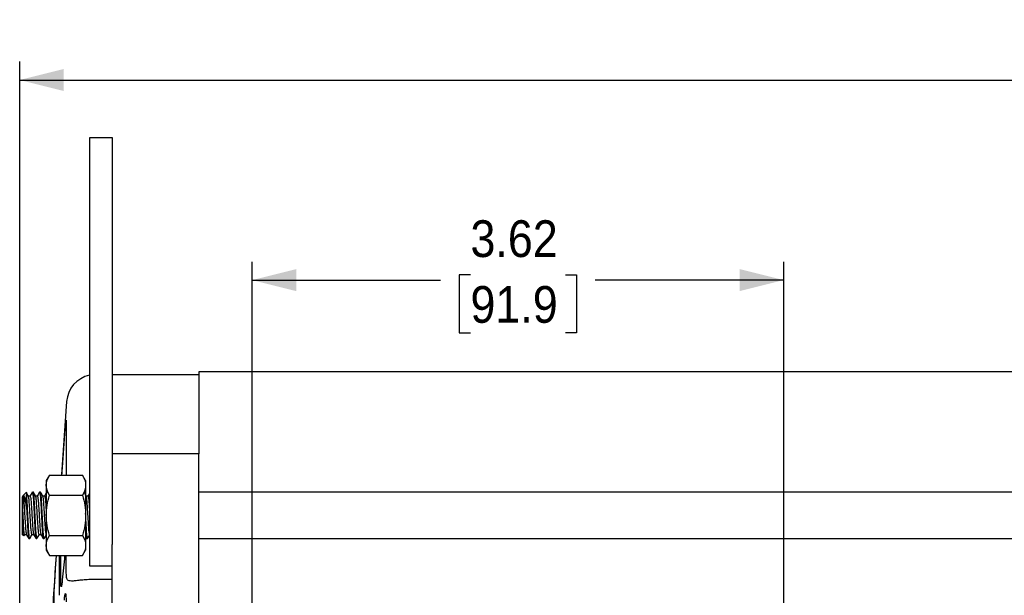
# Model space of a CAD drawing. Header units: inches. Extents: x 0.7 to 44, y 0 to 25.
# Tile 3 of 16: x 8 to 14.7, y 20.3 to 24.2. Entities that reach past the tile are written whole.
import ezdxf

# ---------------------------------------------------------------- set-up
doc = ezdxf.new("R2010")
doc.units = ezdxf.units.IN
doc.header["$MEASUREMENT"] = 0
doc.linetypes.add('SLD-Solid', pattern=[0])
doc.layers.add('DIMENSIONS', color=140, linetype='SLD-Solid', lineweight=25)
doc.styles.add('SLDTEXTSTYLE0', font='GOTHIC.TTF', dxfattribs={"width": 0.913})
doc.dimstyles.new('SLDDIMSTYLE0', dxfattribs={"dimtxt": 0.25, "dimasz": 0.3, "dimexe": 0, "dimexo": 0.0625, "dimgap": 0.0625, "dimtad": 0, "dimtih": 1, "dimtoh": 1, "dimrnd": 1e-09, "dimzin": 12, "dimdsep": 46, "dimtxsty": 'SLDTEXTSTYLE0', "dimsah": 1, "dimcen": 0.09, "dimadec": 0, "dimazin": 3, "dimtfac": 1, "dimtofl": 0, "dimtmove": 0, "dimatfit": 3, "dimfxl": 0, "dimfrac": 2, "dimtolj": 1, "dimtzin": 12, "dimarcsym": 0})

# ---------------------------------------------------------------- blocks, each defined once
blk = doc.blocks.new('_D_5')
at = {"layer": 'DIMENSIONS'}
for p, q in [((8.0377, 19.6321), (8.0377, 23.9616)), ((23.6224, 18.5505), (23.6224, 23.9616)), ((15.4144, 23.8734), (15.3382, 23.8734)), ((15.3382, 23.8734), (15.3382, 23.4765)), ((16.2457, 23.8734), (16.3218, 23.8734)), ((16.3218, 23.8734), (16.3218, 23.4765)), ((8.0377, 23.8366), (15.2113, 23.8366)), ((23.6224, 23.8366), (16.4487, 23.8366)), ((15.3382, 23.4765), (15.4144, 23.4765)), ((16.3218, 23.4765), (16.2457, 23.4765))]:
    blk.add_line(p, q, dxfattribs=at)
for points in [[(8.0377, 23.8366), (8.3377, 23.7616), (8.3377, 23.9116)], [(23.6224, 23.8366), (23.3224, 23.9116), (23.3224, 23.7616)]]:
    blk.add_solid(points, dxfattribs=at)
at = {"layer": 'DIMENSIONS', "char_height": 0.25, "attachment_point": 1, "style": 'SLDTEXTSTYLE0'}
for s, insert in [('15.58', (15.4144, 24.2435)), ('395.9', (15.4144, 23.7958))]:
    blk.add_mtext(s, dxfattribs=dict(at, insert=insert))
blk = doc.blocks.new('_D_8')
at = {"layer": 'DIMENSIONS'}
for p, q in [((9.6203, 19.7063), (9.6203, 22.5999)), ((13.2384, 19.7063), (13.2384, 22.5999)), ((9.6203, 22.4749), (10.903, 22.4749)), ((11.1061, 22.5117), (11.0299, 22.5117)), ((11.0299, 22.5117), (11.0299, 22.1149)), ((11.7526, 22.5117), (11.8288, 22.5117)), ((11.8288, 22.5117), (11.8288, 22.1149)), ((13.2384, 22.4749), (11.9557, 22.4749)), ((11.0299, 22.1149), (11.1061, 22.1149)), ((11.8288, 22.1149), (11.7526, 22.1149))]:
    blk.add_line(p, q, dxfattribs=at)
for points in [[(9.6203, 22.4749), (9.9203, 22.3999), (9.9203, 22.5499)], [(13.2384, 22.4749), (12.9384, 22.5499), (12.9384, 22.3999)]]:
    blk.add_solid(points, dxfattribs=at)
at = {"layer": 'DIMENSIONS', "char_height": 0.25, "attachment_point": 1, "style": 'SLDTEXTSTYLE0'}
for s, insert in [('3.62', (11.1061, 22.8819)), ('91.9', (11.1061, 22.4342))]:
    blk.add_mtext(s, dxfattribs=dict(at, insert=insert))

msp = doc.modelspace()

# ---------------------------------------------------------------- linework, layer by layer
for p, q in [((8.6703, 23.4429), (8.5128, 23.4429)), ((8.5128, 23.4429), (8.5128, 22.5459)), ((8.6703, 22.5459), (8.6703, 23.4429)), ((8.5128, 22.5459), (8.5128, 20.7999)), ((8.6703, 20.9373), (8.6703, 22.5459)), ((19.4944, 21.8509), (9.2582, 21.8509)), ((9.2582, 21.8509), (9.2582, 21.2926)), ((9.2582, 21.8312), (8.6703, 21.8312)), ((8.3572, 21.6481), (8.3225, 21.1517)), ((8.3532, 21.5186), (8.3532, 21.1467)), ((8.3286, 21.2001), (8.3423, 21.3942)), ((9.2582, 21.2926), (8.6703, 21.2926)), ((9.2582, 20.6761), (9.2582, 21.2926)), ((8.2399, 21.1467), (8.2188, 21.1102)), ((8.2399, 21.1467), (8.4654, 21.1467)), ((8.4865, 21.1102), (8.4654, 21.1467)), ((8.2188, 21.1102), (8.2188, 21.0785)), ((8.2188, 21.0785), (8.2188, 20.874)), ((8.4865, 21.1102), (8.4865, 21.0785)), ((8.4865, 21.0785), (8.4865, 20.874)), ((8.0535, 21), (8.0535, 20.748)), ((8.0583, 21.0048), (8.0614, 21.0079)), ((8.0583, 20.8946), (8.0583, 21.0048)), ((8.0596, 21.0048), (8.0583, 21.0048)), ((8.0614, 21.0079), (8.0596, 21.0048)), ((8.0825, 21.029), (8.0614, 21.0079)), ((8.085, 20.9189), (8.085, 21.013)), ((8.1088, 21.0048), (8.0969, 21.0048)), ((8.1304, 21.0315), (8.1242, 21.0315)), ((8.158, 21.0048), (8.1461, 21.0048)), ((8.1796, 21.0315), (8.1734, 21.0315)), ((8.2072, 21.0048), (8.1953, 21.0048)), ((8.2399, 21.0104), (8.4654, 21.0104)), ((8.5025, 21.0048), (8.4906, 21.0048)), ((19.455, 21.0315), (9.2582, 21.0315)), ((8.6676, 20.9373), (8.6676, 20.6761)), ((8.2188, 20.874), (8.2188, 20.6694)), ((8.4865, 20.874), (8.4865, 20.6694)), ((8.5128, 20.7999), (8.5128, 20.5295)), ((8.0669, 20.7345), (8.0535, 20.748)), ((8.0669, 20.7345), (8.0674, 20.7362)), ((8.068, 20.7358), (8.0723, 20.7431)), ((8.0719, 20.7431), (8.0839, 20.7431)), ((8.0996, 20.7165), (8.1057, 20.7165)), ((8.1211, 20.7431), (8.1331, 20.7431)), ((8.1488, 20.7165), (8.155, 20.7165)), ((8.1703, 20.7431), (8.1823, 20.7431)), ((8.198, 20.7165), (8.2042, 20.7165)), ((8.2184, 20.7405), (8.2188, 20.7401)), ((8.2399, 20.7376), (8.4654, 20.7376)), ((8.4865, 20.7277), (8.4927, 20.717)), ((8.4933, 20.7165), (8.4994, 20.7165)), ((9.2582, 20.7165), (19.455, 20.7165)), ((8.2188, 20.6694), (8.2188, 20.6378)), ((8.4865, 20.6694), (8.4865, 20.6378)), ((8.6676, 20.144), (8.6676, 20.6761)), ((9.2582, 20.2596), (9.2582, 20.6761)), ((8.2188, 20.6378), (8.2399, 20.6012)), ((8.2399, 20.6012), (8.4654, 20.6012)), ((8.2823, 20.5108), (8.2887, 20.6012)), ((8.3067, 20.6012), (8.3067, 20.3295)), ((8.3178, 20.4213), (8.3178, 20.6012)), ((8.3416, 20.5771), (8.3278, 20.435)), ((8.4654, 20.6012), (8.4865, 20.6378)), ((8.5128, 20.5295), (8.6676, 20.5295)), ((8.6676, 20.4378), (8.5536, 20.4378)), ((8.2721, 19.9486), (8.2721, 20.3311))]:
    msp.add_line(p, q)
msp.add_arc((8.5536, 21.6344), 0.1969, 101.95221, 176)
for points, knots in [([(8.3423, 21.3942), (8.3431, 21.4043), (8.3438, 21.4142), (8.3452, 21.4331), (8.3459, 21.4424), (8.3472, 21.4596), (8.3478, 21.4676), (8.349, 21.4823), (8.3495, 21.489), (8.3505, 21.5005), (8.351, 21.5054), (8.3518, 21.5135), (8.3521, 21.5165), (8.3526, 21.5206), (8.3528, 21.5216), (8.3531, 21.5217), (8.3532, 21.5206), (8.3532, 21.5186)], [0, 0, 0, 0, 0.125, 0.125, 0.25, 0.25, 0.375, 0.375, 0.5, 0.5, 0.625, 0.625, 0.75, 0.75, 0.875, 0.875, 1, 1, 1, 1]), ([(8.3249, 21.1467), (8.3255, 21.1555), (8.3267, 21.1731), (8.3279, 21.1911), (8.3286, 21.2001)], [0, 0, 0, 0, 0.498234, 1, 1, 1, 1]), ([(8.0596, 21.0048), (8.0605, 21.0034), (8.0621, 21.0005), (8.065, 20.9778), (8.0676, 20.9445), (8.0701, 20.903), (8.0729, 20.8582), (8.0756, 20.8152), (8.078, 20.7787), (8.0808, 20.7536), (8.0827, 20.7445), (8.0835, 20.7438), (8.0835, 20.7438)], [0, 0, 0, 0, 0.11104, 0.222091, 0.333224, 0.444292, 0.555349, 0.666479, 0.77756, 0.888619, 0.999746, 1, 1, 1, 1]), ([(8.085, 20.9189), (8.084, 20.9261), (8.0831, 20.9331), (8.0814, 20.9464), (8.0805, 20.9527), (8.0787, 20.9647), (8.0778, 20.9704), (8.0759, 20.9804), (8.0749, 20.9849), (8.0729, 20.9929), (8.0718, 20.9964), (8.0697, 21.0021), (8.0686, 21.0043), (8.0665, 21.0076), (8.0655, 21.0085), (8.0634, 21.0092), (8.0624, 21.0089), (8.0614, 21.0079)], [0, 0, 0, 0, 0.125, 0.125, 0.25, 0.25, 0.375, 0.375, 0.5, 0.5, 0.625, 0.625, 0.75, 0.75, 0.875, 0.875, 1, 1, 1, 1]), ([(8.0972, 21.0042), (8.0946, 21.0087), (8.0894, 21.0177), (8.0842, 21.0266), (8.0816, 21.0311)], [0, 0, 0, 0, 0.4998841, 1, 1, 1, 1]), ([(8.0825, 21.029), (8.0829, 21.0294), (8.0833, 21.0282), (8.0841, 21.0229), (8.0845, 21.0187), (8.085, 21.013)], [0, 0, 0, 0, 0.5, 0.5, 1, 1, 1, 1]), ([(8.1064, 20.7172), (8.1062, 20.7169), (8.1052, 20.7154), (8.1032, 20.7227), (8.1004, 20.7487), (8.0978, 20.789), (8.0953, 20.8389), (8.0924, 20.8929), (8.0898, 20.9444), (8.0875, 20.9869), (8.0858, 21.0048), (8.085, 21.013)], [0, 0, 0, 0, 0.0329483, 0.1560053, 0.2790601, 0.4021951, 0.5252815, 0.6483587, 0.7714923, 0.8945882, 1, 1, 1, 1]), ([(8.1211, 20.7431), (8.1203, 20.7446), (8.1186, 20.7475), (8.1157, 20.7701), (8.1131, 20.8034), (8.1107, 20.845), (8.1078, 20.8898), (8.1052, 20.9327), (8.1027, 20.9692), (8.0999, 20.9944), (8.0981, 21.0034), (8.0972, 21.0042), (8.0972, 21.0042)], [0, 0, 0, 0, 0.110927, 0.221865, 0.332884, 0.443839, 0.554783, 0.6658, 0.776767, 0.887713, 0.998727, 1, 1, 1, 1]), ([(8.1236, 21.0309), (8.121, 21.0264), (8.116, 21.0177), (8.1109, 21.009), (8.1085, 21.0048)], [0, 0, 0, 0, 0.5154524, 1, 1, 1, 1]), ([(8.1088, 21.0048), (8.1097, 21.0034), (8.1114, 21.0005), (8.1142, 20.9778), (8.1168, 20.9445), (8.1193, 20.903), (8.1221, 20.8582), (8.1248, 20.8152), (8.1272, 20.7787), (8.13, 20.7536), (8.1319, 20.7445), (8.1327, 20.7438), (8.1327, 20.7438)], [0, 0, 0, 0, 0.111013, 0.222036, 0.33314, 0.444181, 0.55521, 0.666313, 0.777366, 0.888397, 0.999496, 1, 1, 1, 1]), ([(8.1242, 21.0301), (8.1243, 21.0305), (8.1254, 21.0332), (8.1273, 21.0206), (8.1301, 20.9927), (8.1326, 20.9498), (8.1352, 20.8987), (8.1381, 20.8447), (8.1406, 20.7942), (8.1431, 20.7522), (8.146, 20.7257), (8.1478, 20.7142), (8.1487, 20.7171), (8.1488, 20.7173)], [0, 0, 0, 0, 0.020697, 0.12821, 0.235735, 0.343295, 0.450808, 0.558323, 0.665885, 0.773395, 0.880903, 0.988464, 1, 1, 1, 1]), ([(8.1556, 20.7171), (8.1554, 20.7169), (8.1543, 20.7154), (8.1524, 20.7227), (8.1496, 20.7487), (8.147, 20.789), (8.1445, 20.839), (8.1417, 20.8928), (8.139, 20.9446), (8.1366, 20.9884), (8.1338, 21.0191), (8.1317, 21.0306), (8.1306, 21.0313), (8.1304, 21.0315)], [0, 0, 0, 0, 0.0255, 0.13022, 0.234937, 0.339722, 0.444466, 0.549203, 0.653987, 0.758739, 0.863477, 0.968259, 1, 1, 1, 1]), ([(8.1464, 21.0042), (8.1438, 21.0087), (8.1386, 21.0177), (8.1334, 21.0267), (8.1308, 21.0312)], [0, 0, 0, 0, 0.499839, 1, 1, 1, 1]), ([(8.1703, 20.7431), (8.1695, 20.7446), (8.1678, 20.7475), (8.165, 20.7701), (8.1624, 20.8034), (8.1599, 20.845), (8.157, 20.8898), (8.1544, 20.9327), (8.1519, 20.9692), (8.1491, 20.9944), (8.1473, 21.0034), (8.1464, 21.0042), (8.1464, 21.0042)], [0, 0, 0, 0, 0.11089, 0.22179, 0.332771, 0.443689, 0.554595, 0.665575, 0.776505, 0.887412, 0.998389, 1, 1, 1, 1]), ([(8.1728, 21.0309), (8.1702, 21.0265), (8.1652, 21.0177), (8.1601, 21.009), (8.1577, 21.0048)], [0, 0, 0, 0, 0.5152355, 1, 1, 1, 1]), ([(8.158, 21.0048), (8.1589, 21.0034), (8.1606, 21.0005), (8.1634, 20.9778), (8.166, 20.9445), (8.1685, 20.903), (8.1713, 20.8582), (8.174, 20.8152), (8.1764, 20.7787), (8.1793, 20.7536), (8.1811, 20.7445), (8.1819, 20.7438), (8.1819, 20.7438)], [0, 0, 0, 0, 0.1110057, 0.222022, 0.3331195, 0.4441534, 0.5551754, 0.666271, 0.7773171, 0.888341, 0.9994334, 1, 1, 1, 1]), ([(8.1728, 21.0297), (8.1735, 21.0302), (8.175, 21.0313), (8.1776, 21.0115), (8.1804, 20.9769), (8.1828, 20.9302), (8.1855, 20.8772), (8.1884, 20.8239), (8.1907, 20.776), (8.1935, 20.7399), (8.196, 20.7188), (8.1974, 20.7185), (8.198, 20.7183)], [0, 0, 0, 0, 0.086984, 0.191776, 0.296605, 0.401431, 0.506223, 0.611047, 0.715878, 0.82067, 0.925488, 1, 1, 1, 1]), ([(8.2047, 20.7171), (8.2045, 20.7168), (8.2035, 20.7154), (8.2016, 20.7227), (8.1988, 20.7487), (8.1962, 20.789), (8.1937, 20.839), (8.1909, 20.8928), (8.1882, 20.9446), (8.1858, 20.9884), (8.183, 21.0191), (8.1809, 21.0306), (8.1798, 21.0313), (8.1796, 21.0315)], [0, 0, 0, 0, 0.023629, 0.12855, 0.233468, 0.338455, 0.4434, 0.548337, 0.653323, 0.758276, 0.863215, 0.968198, 1, 1, 1, 1]), ([(8.1957, 21.0041), (8.1931, 21.0086), (8.1879, 21.0175), (8.1827, 21.0265), (8.1801, 21.031)], [0, 0, 0, 0, 0.4998592, 1, 1, 1, 1]), ([(8.2188, 20.7452), (8.2182, 20.7464), (8.2168, 20.7491), (8.2142, 20.7702), (8.2116, 20.8034), (8.2091, 20.845), (8.2062, 20.8897), (8.2036, 20.9328), (8.2012, 20.969), (8.1983, 20.9953), (8.1966, 21.0012), (8.1957, 21.0041)], [0, 0, 0, 0, 0.082042, 0.196869, 0.311781, 0.426627, 0.54146, 0.65637, 0.771228, 0.886063, 1, 1, 1, 1]), ([(8.222, 21.0309), (8.2194, 21.0264), (8.2144, 21.0177), (8.2093, 21.009), (8.2069, 21.0048)], [0, 0, 0, 0, 0.515616, 1, 1, 1, 1]), ([(8.2072, 21.0048), (8.2081, 21.0034), (8.2098, 21.0005), (8.2126, 20.9779), (8.2152, 20.9445), (8.2172, 20.9117), (8.2185, 20.8913), (8.2188, 20.8857)], [0, 0, 0, 0, 0.228269, 0.45656, 0.685018, 0.913345, 1, 1, 1, 1]), ([(8.491, 21.0041), (8.4884, 21.0086), (8.4841, 21.0159), (8.4799, 21.0233), (8.4782, 21.0261)], [0, 0, 0, 0, 0.612406, 1, 1, 1, 1]), ([(8.5148, 20.7431), (8.514, 20.7446), (8.5123, 20.7475), (8.5094, 20.7701), (8.5068, 20.8034), (8.5044, 20.845), (8.5015, 20.8897), (8.4989, 20.9328), (8.4964, 20.969), (8.4936, 20.9954), (8.4918, 21.0012), (8.491, 21.0041)], [0, 0, 0, 0, 0.111091, 0.222193, 0.333377, 0.444496, 0.555604, 0.666785, 0.777917, 0.889027, 1, 1, 1, 1]), ([(8.5128, 21.0232), (8.5117, 21.0213), (8.5082, 21.0151), (8.5046, 21.009), (8.5022, 21.0048)], [0, 0, 0, 0, 0.309692, 1, 1, 1, 1]), ([(8.5025, 21.0048), (8.5034, 21.0034), (8.5051, 21.0005), (8.5079, 20.9778), (8.5104, 20.9458), (8.512, 20.9189), (8.5128, 20.9062)], [0, 0, 0, 0, 0.25583, 0.511684, 0.767726, 1, 1, 1, 1]), ([(8.085, 20.9189), (8.0859, 20.9014), (8.0877, 20.8664), (8.0905, 20.8134), (8.0928, 20.7675), (8.0956, 20.7344), (8.0979, 20.7171), (8.0992, 20.7183), (8.0996, 20.7187)], [0, 0, 0, 0, 0.181638, 0.363277, 0.544902, 0.726478, 0.908117, 1, 1, 1, 1]), ([(8.0583, 20.8946), (8.0587, 20.8849), (8.0591, 20.8753), (8.0598, 20.8559), (8.0602, 20.846), (8.061, 20.8272), (8.0613, 20.8181), (8.062, 20.8006), (8.0623, 20.7924), (8.063, 20.7773), (8.0634, 20.7704), (8.0641, 20.7582), (8.0645, 20.753), (8.0656, 20.74), (8.0663, 20.7351), (8.0669, 20.7345)], [0, 0, 0, 0, 0.125, 0.125, 0.25, 0.25, 0.375, 0.375, 0.5, 0.5, 0.625, 0.625, 0.75, 0.75, 1, 1, 1, 1]), ([(8.0719, 20.7431), (8.0709, 20.7431), (8.0698, 20.747), (8.0674, 20.763), (8.0662, 20.7751), (8.0648, 20.7929), (8.0645, 20.7966), (8.064, 20.8042), (8.0637, 20.808), (8.063, 20.82), (8.0625, 20.8286), (8.0607, 20.8558), (8.0595, 20.8757), (8.0583, 20.8946)], [0, 0, 0, 0, 0.25, 0.25, 0.5, 0.5, 0.5625, 0.5625, 0.625, 0.625, 0.75, 0.75, 1, 1, 1, 1]), ([(8.5, 20.7171), (8.4998, 20.7168), (8.4988, 20.7154), (8.4969, 20.7227), (8.4941, 20.7487), (8.4915, 20.789), (8.4891, 20.8369), (8.4873, 20.8702), (8.4865, 20.8858)], [0, 0, 0, 0, 0.043065, 0.239381, 0.435693, 0.632134, 0.828496, 1, 1, 1, 1]), ([(8.0834, 20.7439), (8.086, 20.7395), (8.0912, 20.7305), (8.0964, 20.7215), (8.099, 20.717)], [0, 0, 0, 0, 0.499854, 1, 1, 1, 1]), ([(8.1063, 20.717), (8.1089, 20.7214), (8.114, 20.7302), (8.119, 20.7389), (8.1215, 20.7431)], [0, 0, 0, 0, 0.514453, 1, 1, 1, 1]), ([(8.1326, 20.7439), (8.1352, 20.7394), (8.1404, 20.7305), (8.1456, 20.7215), (8.1482, 20.717)], [0, 0, 0, 0, 0.499856, 1, 1, 1, 1]), ([(8.1555, 20.7169), (8.1581, 20.7213), (8.1631, 20.7301), (8.1682, 20.7389), (8.1707, 20.7431)], [0, 0, 0, 0, 0.511832, 1, 1, 1, 1]), ([(8.1818, 20.7439), (8.1844, 20.7394), (8.1896, 20.7305), (8.1948, 20.7215), (8.1974, 20.717)], [0, 0, 0, 0, 0.499855, 1, 1, 1, 1]), ([(8.2046, 20.7168), (8.2072, 20.7213), (8.2123, 20.73), (8.2174, 20.7388), (8.2199, 20.7431)], [0, 0, 0, 0, 0.5111, 1, 1, 1, 1]), ([(8.4865, 20.7719), (8.4867, 20.7687), (8.4877, 20.7508), (8.4899, 20.7311), (8.4917, 20.7162), (8.4926, 20.7176), (8.4927, 20.7177)], [0, 0, 0, 0, 0.0944501, 0.5296349, 0.9650018, 1, 1, 1, 1]), ([(8.4999, 20.7168), (8.5025, 20.7212), (8.5076, 20.73), (8.5127, 20.7388), (8.5152, 20.7431)], [0, 0, 0, 0, 0.51059, 1, 1, 1, 1]), ([(8.2855, 20.6012), (8.2753, 20.4459), (8.2547, 20.1317), (8.2357, 19.8123), (8.2261, 19.6508)], [0, 0, 0, 0, 0.4942312, 1, 1, 1, 1]), ([(8.3437, 20.6012), (8.3434, 20.5972), (8.3427, 20.5882), (8.342, 20.5811), (8.3416, 20.5771)], [0, 0, 0, 0, 0.440332, 1, 1, 1, 1]), ([(8.3572, 20.4512), (8.3556, 20.472), (8.353, 20.5061), (8.3538, 20.5745), (8.3542, 20.6012)], [0, 0, 0, 0, 0.6089421, 1, 1, 1, 1]), ([(8.2721, 20.3311), (8.2721, 20.3339), (8.2722, 20.3375), (8.2724, 20.3461), (8.2726, 20.3513), (8.2731, 20.3631), (8.2734, 20.3696), (8.2742, 20.3838), (8.2746, 20.3916), (8.2755, 20.408), (8.2761, 20.4165), (8.2772, 20.4344), (8.2778, 20.4438), (8.279, 20.4627), (8.2796, 20.4722), (8.2809, 20.4915), (8.2816, 20.5012), (8.2823, 20.5108)], [0, 0, 0, 0, 0.125, 0.125, 0.25, 0.25, 0.375, 0.375, 0.5, 0.5, 0.625, 0.625, 0.75, 0.75, 0.875, 0.875, 1, 1, 1, 1]), ([(8.5536, 20.4378), (8.5383, 20.4378), (8.5234, 20.4373), (8.5016, 20.4362), (8.4943, 20.4357), (8.4803, 20.4346), (8.4735, 20.434), (8.4605, 20.4327), (8.4542, 20.4321), (8.442, 20.4308), (8.4362, 20.4301), (8.4199, 20.4283), (8.4103, 20.4273), (8.3937, 20.4263), (8.3868, 20.4263), (8.3756, 20.4275), (8.3712, 20.4288), (8.3644, 20.4328), (8.3621, 20.4355), (8.3587, 20.4423), (8.3577, 20.4464), (8.3572, 20.4512)], [0, 0, 0, 0, 0.125, 0.125, 0.1875, 0.1875, 0.25, 0.25, 0.3125, 0.3125, 0.375, 0.375, 0.5, 0.5, 0.625, 0.625, 0.75, 0.75, 0.875, 0.875, 1, 1, 1, 1]), ([(8.3278, 20.435), (8.3271, 20.4282), (8.3265, 20.4221), (8.3252, 20.4112), (8.3246, 20.4064), (8.3233, 20.3984), (8.3228, 20.3952), (8.3217, 20.3905), (8.3212, 20.389), (8.3203, 20.3877), (8.3199, 20.388), (8.3191, 20.3901), (8.3188, 20.3921), (8.3183, 20.3977), (8.3181, 20.4013), (8.3179, 20.4101), (8.3178, 20.4153), (8.3178, 20.4213)], [0, 0, 0, 0, 0.125, 0.125, 0.25, 0.25, 0.375, 0.375, 0.5, 0.5, 0.625, 0.625, 0.75, 0.75, 0.875, 0.875, 1, 1, 1, 1]), ([(8.3416, 20.2961), (8.3424, 20.3037), (8.3431, 20.3104), (8.3446, 20.3221), (8.3453, 20.3271), (8.3467, 20.3348), (8.3474, 20.3376), (8.3486, 20.3411), (8.3492, 20.3417), (8.3503, 20.3408), (8.3508, 20.3392), (8.3516, 20.3338), (8.352, 20.3301), (8.3526, 20.3206), (8.3528, 20.3147), (8.3531, 20.3014), (8.3532, 20.294), (8.3532, 20.2856)], [0, 0, 0, 0, 0.125, 0.125, 0.25, 0.25, 0.375, 0.375, 0.5, 0.5, 0.625, 0.625, 0.75, 0.75, 0.875, 0.875, 1, 1, 1, 1])]:
    msp.add_open_spline(points, degree=3, knots=knots)
for points in [[(8.2188, 21.0785), (8.2188, 21.1018), (8.227, 21.1245), (8.2399, 21.1467)], [(8.4654, 21.1467), (8.4783, 21.1245), (8.4865, 21.1018), (8.4865, 21.0785)], [(8.2399, 21.0104), (8.227, 21.0326), (8.2188, 21.0553), (8.2188, 21.0785)], [(8.4865, 21.0785), (8.4865, 21.0553), (8.4783, 21.0326), (8.4654, 21.0104)], [(8.2188, 20.874), (8.2188, 20.9205), (8.227, 20.9658), (8.2399, 21.0104)], [(8.4654, 21.0104), (8.4783, 20.9658), (8.4865, 20.9205), (8.4865, 20.874)], [(8.2399, 20.7376), (8.227, 20.7821), (8.2188, 20.8274), (8.2188, 20.874)], [(8.4865, 20.874), (8.4865, 20.8274), (8.4783, 20.7821), (8.4654, 20.7376)], [(8.2188, 20.6694), (8.2188, 20.6927), (8.227, 20.7153), (8.2399, 20.7376)], [(8.4654, 20.7376), (8.4783, 20.7153), (8.4865, 20.6927), (8.4865, 20.6694)], [(8.2399, 20.6012), (8.227, 20.6235), (8.2188, 20.6461), (8.2188, 20.6694)], [(8.4865, 20.6694), (8.4865, 20.6461), (8.4783, 20.6235), (8.4654, 20.6012)]]:
    msp.add_open_spline(points, degree=3)

# ---------------------------------------------------------------- dimensions: what is measured, and where the dimension line sits
at = {"layer": 'DIMENSIONS'}
for base, p1, p2, picture, middle in [((8.0377, 23.8366), (23.6224, 18.5005), (8.0377, 19.5821), '_D_5', (15.83, 23.8366)), ((13.2384, 22.4749), (9.6203, 19.6563), (13.2384, 19.6563), '_D_8', (11.4294, 22.4749))]:
    dim = msp.add_linear_dim(base=base, p1=p1, p2=p2, dimstyle='SLDDIMSTYLE0', dxfattribs=at)
    dim.commit()
    dim.dimension.update_dxf_attribs({"geometry": picture, "text_midpoint": middle, "dimtype": 160})

doc.saveas('drawing.dxf')
